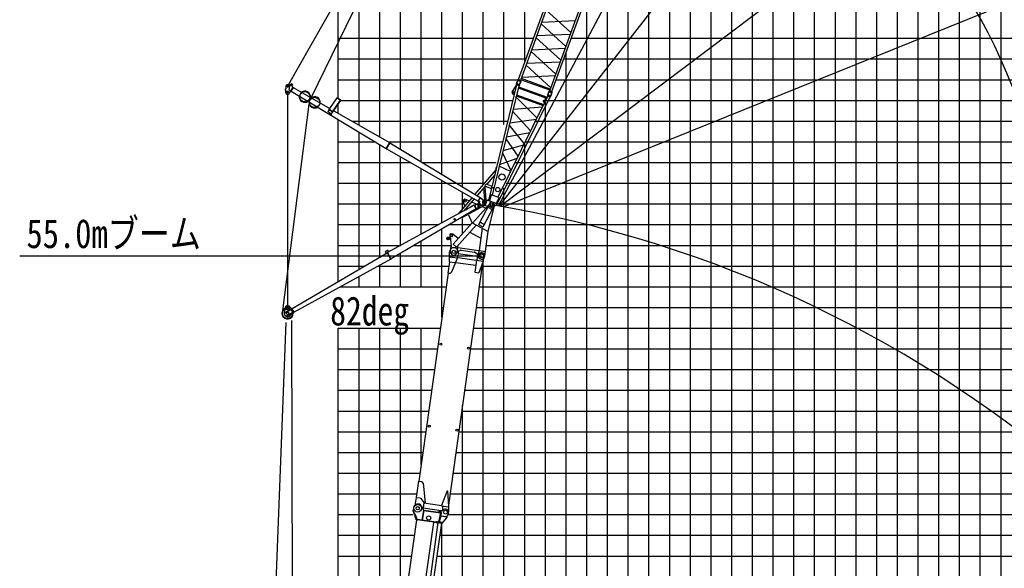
# Model space of a CAD drawing. Extents: x -439399 to 62702, y -349596 to 51651.
# Tile 44 of 63: x -161757 to -114214, y -282821 to -256332. Entities that reach past the tile are written whole.
import ezdxf

# ---------------------------------------------------------------- set-up
doc = ezdxf.new("R2010")
doc.units = 0
doc.layers.get('0').update_dxf_attribs({"linetype": 'CONTINUOUS'})

msp = doc.modelspace()

# ---------------------------------------------------------------- linework, layer by layer
at = {"color": 14, "linetype": 'Continuous'}
for p, q in [((-146372.192684, -260128.21822), (-146372.192684, -176227.499775)), ((-116372.192684, -326227.499775), (-116372.192684, -205112.961726)), ((-126372.192684, -326227.499775), (-126372.192684, -229301.430607)), ((-136372.192684, -326227.499775), (-136372.192684, -260047.530717)), ((-146372.192684, -260850.924615), (-146372.192684, -260411.832024)), ((-146372.192684, -268969.438863), (-146372.192684, -261154.258249)), ((-146372.192684, -266227.499775), (-141519.161995, -266227.499775)), ((-141011.225106, -266227.499775), (-139992.410755, -266227.499775)), ((-139054.404414, -266227.499775), (-31372.192684, -266227.499775)), ((-146372.192684, -306919.03653), (-146372.192684, -271227.499775)), ((-146372.192684, -276227.499775), (-142149.679975, -276227.499775)), ((-140552.134019, -276227.499775), (-31372.192684, -276227.499775))]:
    msp.add_line(p, q, dxfattribs=at)
at = {"color": 252, "linetype": 'Continuous'}
for p, q in [((-145372.192684, -261421.913491), (-145372.192684, -176227.499775)), ((-144372.192684, -261992.902367), (-144372.192684, -176227.499775)), ((-143372.192684, -262582.408566), (-143372.192684, -176227.499775)), ((-142372.192684, -263189.49172), (-142372.192684, -176227.499775)), ((-141372.192684, -263796.574874), (-141372.192684, -176227.499775)), ((-140372.192684, -264403.658028), (-140372.192684, -176227.499775)), ((-139372.192684, -264267.10498), (-139372.192684, -176227.499775)), ((-138372.192684, -261399.98421), (-138372.192684, -176227.499775)), ((-137372.192684, -258401.19837), (-137372.192684, -176227.499775)), ((-114372.192684, -326227.499775), (-114372.192684, -199618.104647)), ((-115372.192684, -326227.499775), (-115372.192684, -202365.589477)), ((-117372.192684, -326227.499775), (-117372.192684, -207860.446556)), ((-118372.192684, -326227.499775), (-118372.192684, -210607.931386)), ((-119372.192684, -326227.499775), (-119372.192684, -213474.085538)), ((-120372.192684, -326227.499775), (-120372.192684, -216430.417998)), ((-121372.192684, -326227.499775), (-121372.192684, -219386.750459)), ((-122372.192684, -326227.499775), (-122372.192684, -222201.193484)), ((-123372.192684, -326227.499775), (-123372.192684, -224948.678314)), ((-124372.192684, -326227.499775), (-124372.192684, -227696.163143)), ((-125372.192684, -326227.499775), (-125372.192684, -230443.647973)), ((-127372.192684, -326227.499775), (-127372.192684, -235938.715785)), ((-128372.192684, -326227.499775), (-128372.192684, -238686.23983)), ((-129372.192684, -326227.499775), (-129372.192684, -241433.72466)), ((-130372.192684, -326227.499775), (-130372.192684, -244181.20949)), ((-131372.192684, -326227.499775), (-131372.192684, -246928.605914)), ((-132372.192684, -326227.499775), (-132372.192684, -249676.090743)), ((-133372.192684, -326227.499775), (-133372.192684, -252423.575573)), ((-134372.192684, -326227.499775), (-134372.192684, -255171.034707)), ((-146372.192684, -257227.499775), (-136945.001807, -257227.499775)), ((-135120.683923, -257227.499775), (-31372.192684, -257227.499775)), ((-135372.192684, -326227.499775), (-135372.192684, -257918.515187)), ((-146372.192684, -258227.499775), (-137308.971636, -258227.499775)), ((-135484.653752, -258227.499775), (-31372.192684, -258227.499775)), ((-146372.192684, -259227.499775), (-137672.941465, -259227.499775)), ((-135848.62358, -259227.499775), (-31372.192684, -259227.499775)), ((-146243.526154, -260227.499775), (-137946.3948, -260227.499775)), ((-136453.549749, -260227.499775), (-31372.192684, -260227.499775)), ((-145712.678679, -261227.499775), (-138189.690282, -261227.499775)), ((-136905.611151, -261227.499775), (-31372.192684, -261227.499775)), ((-145372.192684, -268384.322411), (-145372.192684, -261760.412052)), ((-146372.192684, -262227.499775), (-144601.616437, -262227.499775)), ((-144372.192684, -267799.205959), (-144372.192684, -262366.565856)), ((-143961.331075, -262227.499775), (-138432.985765, -262227.499775)), ((-137372.192684, -326227.499775), (-137372.192684, -262259.619594)), ((-137357.672554, -262227.499775), (-31372.192684, -262227.499775)), ((-146372.192684, -263227.499775), (-142882.099686, -263227.499775)), ((-143372.192684, -267238.836374), (-143372.192684, -262948.103455)), ((-142309.585025, -263227.499775), (-138749.792602, -263227.499775)), ((-137809.733956, -263227.499775), (-31372.192684, -263227.499775)), ((-142372.192684, -266693.062035), (-142372.192684, -263518.191829)), ((-146372.192684, -264227.499775), (-139372.192684, -264227.499775)), ((-141372.192684, -266147.287697), (-141372.192684, -264088.280203)), ((-138261.795359, -264227.499775), (-31372.192684, -264227.499775)), ((-140372.192684, -265522.890904), (-140372.192684, -264658.368577)), ((-138372.192684, -326227.499775), (-138372.192684, -264471.70847)), ((-146372.192684, -265227.499775), (-140297.44611, -265227.499775)), ((-138713.856761, -265227.499775), (-31372.192684, -265227.499775)), ((-140372.192684, -266649.583629), (-140372.192684, -265938.826472)), ((-141372.192684, -270695.389925), (-141372.192684, -266439.50955)), ((-142372.192684, -269227.499775), (-142372.192684, -267026.846994)), ((-146372.192684, -267227.499775), (-143351.421098, -267227.499775)), ((-143372.192684, -269227.499775), (-143372.192684, -267614.184438)), ((-142713.823859, -267227.499775), (-140913.079686, -267227.499775)), ((-139226.665008, -267227.499775), (-31372.192684, -267227.499775)), ((-139372.192684, -326227.499775), (-139372.192684, -267953.490317)), ((-146372.192684, -268227.499775), (-145104.173155, -268227.499775)), ((-144458.565314, -268227.499775), (-141034.438359, -268227.499775)), ((-144372.192684, -269227.499775), (-144372.192684, -268180.174326)), ((-139427.807407, -268227.499775), (-31372.192684, -268227.499775)), ((-145372.192684, -269227.499775), (-145372.192684, -268728.096153)), ((-146283.643182, -269227.499775), (-141165.894189, -269227.499775)), ((-139568.348233, -269227.499775), (-31372.192684, -269227.499775)), ((-141372.192684, -270227.499775), (-141306.435016, -270227.499775)), ((-139708.88906, -270227.499775), (-31372.192684, -270227.499775)), ((-146372.192684, -271227.499775), (-141446.975842, -271227.499775)), ((-145372.192684, -299291.346651), (-145372.192684, -271227.499775)), ((-144372.192684, -292997.259663), (-144372.192684, -271227.499775)), ((-143372.192684, -286090.265264), (-143372.192684, -271227.499775)), ((-142372.192684, -277810.760061), (-142372.192684, -271227.499775)), ((-139849.429886, -271227.499775), (-31372.192684, -271227.499775)), ((-146372.192684, -272227.499775), (-141587.516669, -272227.499775)), ((-139989.970713, -272227.499775), (-31372.192684, -272227.499775)), ((-146372.192684, -273227.499775), (-141728.057495, -273227.499775)), ((-140130.511539, -273227.499775), (-31372.192684, -273227.499775)), ((-146372.192684, -274227.499775), (-141868.598322, -274227.499775)), ((-140271.052366, -274227.499775), (-31372.192684, -274227.499775)), ((-146372.192684, -275227.499775), (-142009.139148, -275227.499775)), ((-140411.593192, -275227.499775), (-31372.192684, -275227.499775)), ((-140372.192684, -326227.499775), (-140372.192684, -274947.150574)), ((-146372.192684, -277227.499775), (-142290.220801, -277227.499775)), ((-140692.674845, -277227.499775), (-31372.192684, -277227.499775)), ((-146372.192684, -278227.499775), (-142430.761628, -278227.499775)), ((-140833.215672, -278227.499775), (-31372.192684, -278227.499775)), ((-146372.192684, -279227.499775), (-142600.473667, -279227.499775)), ((-140973.756498, -279227.499775), (-31372.192684, -279227.499775)), ((-146372.192684, -280227.499775), (-142760.298519, -280227.499775)), ((-141063.788597, -280227.499775), (-31372.192684, -280227.499775)), ((-141372.192684, -324040.651661), (-141372.192684, -280640.835224)), ((-146372.192684, -281227.499775), (-142688.775563, -281227.499775)), ((-141463.854213, -281227.499775), (-31372.192684, -281227.499775)), ((-146372.192684, -282227.499775), (-142829.316398, -282227.499775)), ((-141604.395047, -282227.499775), (-112372.192684, -282227.499775))]:
    msp.add_line(p, q, dxfattribs=at)
at = {"color": 151, "linetype": 'Continuous'}
for p, q in [((-147683.424205, -260102.226003), (-108884.643812, -180854.542159)), ((-96445.440928, -185952.766973), (-138650.617731, -265329.159961)), ((-83316.847546, -194540.917632), (-138625.957308, -265333.349856)), ((-66905.06193, -211353.387904), (-138554.976649, -265345.47133)), ((-148818.966953, -259561.653608), (-125175.232372, -217892.45761)), ((-55403.881849, -231840.669825), (-138398.23051, -265372.56328)), ((-148908.70186, -259554.758047), (-148928.574203, -259813.221725)), ((-148715.531761, -259515.850367), (-148775.574948, -259482.806738)), ((-148728.177766, -259537.340259), (-148757.610062, -259705.666572)), ((-148728.177784, -259537.340948), (-148683.357396, -259461.172308)), ((-148594.331437, -259546.496769), (-148579.934392, -259522.03015)), ((-148933.794698, -259672.407173), (-148939.160908, -259742.201168)), ((-148939.160908, -259742.201168), (-148923.207994, -259743.42773)), ((-148933.794698, -259672.407173), (-148917.841785, -259673.633734)), ((-148818.895889, -259821.656073), (-148822.856139, -270251.999434)), ((-148757.609986, -259705.667063), (-148657.634415, -259764.496312)), ((-148724.482068, -259878.098519), (-148556.204383, -259592.124137)), ((-148664.734388, -259776.562144), (-148650.944654, -259784.676523)), ((-148650.944654, -259784.676523), (-148542.414649, -259600.238516)), ((-148645.872678, -259776.058473), (-144061.814851, -262554.70256)), ((-148561.275561, -259600.742195), (-148583.683879, -259587.556329)), ((-148556.204383, -259592.124137), (-148542.414649, -259600.238516)), ((-148547.485163, -259608.856808), (-146780.543993, -260617.760561)), ((-149057.122743, -270372.621864), (-147777.600081, -260404.173202)), ((-146819.812431, -260674.016128), (-146426.35163, -260110.330186)), ((-146701.415811, -260883.488787), (-146247.673917, -260233.442007)), ((-146650.553297, -260779.357367), (-146262.408147, -260223.286819)), ((-146431.292566, -260106.926002), (-146422.134803, -260093.806266)), ((-146431.211257, -260106.98388), (-146242.651339, -260236.903009)), ((-146422.133448, -260093.808677), (-146233.573531, -260223.727806)), ((-146242.73298, -260236.846191), (-146233.575217, -260223.726455)), ((-146867.274977, -260769.532265), (-146818.146111, -260672.142801)), ((-146865.304144, -260775.616662), (-146816.620614, -260679.110002)), ((-146716.038427, -260886.086036), (-146863.906775, -260782.871826)), ((-146661.276949, -260779.187426), (-146807.825616, -260676.894373)), ((-146658.019745, -260774.14568), (-146805.193019, -260671.416643)), ((-146708.038194, -260883.313862), (-146659.356313, -260786.810471)), ((-146704.581255, -260886.452315), (-146654.655731, -260787.483616)), ((-146659.871553, -260786.264512), (-146657.010407, -260782.165532)), ((-146591.343112, -260725.792159), (-143892.427747, -262266.842809)), ((-144066.809002, -262563.372944), (-143887.273692, -262258.267138)), ((-144053.019268, -262571.487323), (-143873.483959, -262266.381517)), ((-143887.273692, -262258.267138), (-143873.483959, -262266.381517)), ((-143878.47488, -262275.053175), (-139522.810917, -264919.30339)), ((-144066.809002, -262563.372944), (-144053.019268, -262571.487323)), ((-144047.861692, -262562.912409), (-139621.196736, -265086.502635)), ((-139642.40312, -265232.772322), (-139587.216573, -265138.987228)), ((-139625.337485, -265093.349665), (-139518.836277, -264912.359433)), ((-139625.337485, -265093.349665), (-139594.310821, -265111.606878)), ((-139611.547725, -265101.464059), (-139505.046517, -264920.473827)), ((-139520.29061, -265143.560398), (-139606.476316, -265092.845607)), ((-139299.090906, -265209.890505), (-139534.028363, -265342.954445)), ((-139518.836277, -264912.359433), (-139505.046517, -264920.473827)), ((-139515.189325, -264937.710963), (-139508.903177, -264927.489421)), ((-139515.189325, -264937.710963), (-139296.608731, -265072.135885)), ((-139508.903177, -264927.489421), (-139423.722379, -264979.874776)), ((-139378.218476, -265273.094855), (-139465.232029, -265322.377615)), ((-139430.008527, -264990.096317), (-139423.722379, -264979.874776)), ((-139386.103706, -265259.172921), (-139378.218516, -265273.094961)), ((-139473.117201, -265308.455783), (-139465.232064, -265322.37773)), ((-150745.393921, -319544.130096), (-148888.217799, -270951.724179)), ((-148634.267032, -270852.928844), (-148495.094515, -321594.842794))]:
    msp.add_line(p, q, dxfattribs=at)
at = {"color": 132, "linetype": 'Continuous'}
for p, q in [((-137667.765401, -259213.27864), (-135712.120199, -253840.181621)), ((-137560.358035, -259252.371682), (-135604.712833, -253879.274662)), ((-136164.258428, -259760.509816), (-134208.613226, -254387.412797)), ((-136056.85175, -259799.602607), (-134101.206548, -254426.505587)), ((-135143.60114, -256956.274183), (-136327.83603, -255866.041769)), ((-136570.656345, -256533.185782), (-135384.65353, -257618.560611)), ((-136539.700665, -256448.135578), (-134931.736273, -256374.179457)), ((-135629.269319, -258290.637646), (-136813.504153, -257200.405283)), ((-135174.556792, -257041.323499), (-136780.753009, -257110.422089)), ((-137056.338276, -257867.587648), (-135872.103566, -258957.819897)), ((-137025.368769, -257782.499137), (-135417.404529, -257708.543024)), ((-137299.172165, -258534.769079), (-136114.927967, -259624.975164)), ((-135660.238634, -258375.725295), (-137268.202782, -258449.681404)), ((-135903.072575, -259042.906469), (-137511.027173, -259116.836435)), ((-137690.292047, -259243.341793), (-137735.983615, -259322.987601)), ((-137694.501038, -259241.852136), (-137683.558291, -259211.78715)), ((-137694.501038, -259241.852136), (-137558.244468, -259291.445417)), ((-137683.558291, -259211.78715), (-137547.30172, -259261.38043)), ((-137667.765401, -259213.27864), (-137560.358035, -259252.371682)), ((-137660.533758, -259220.167385), (-137659.163508, -259216.40265)), ((-137562.391851, -259289.888356), (-137578.585271, -259380.270119)), ((-137570.322812, -259253.001448), (-137568.952562, -259249.236713)), ((-137558.244468, -259291.445417), (-137547.30172, -259261.38043)), ((-136155.381711, -259736.121212), (-137551.481319, -259227.983077)), ((-136134.687681, -259679.264764), (-137530.787288, -259171.12663)), ((-136186.785775, -259790.571725), (-136232.477109, -259870.217122)), ((-136190.993377, -259789.083562), (-136180.05063, -259759.018576)), ((-136190.993377, -259789.083562), (-136054.737954, -259838.676426)), ((-136180.05063, -259759.018576), (-136043.795206, -259808.611439)), ((-136164.258428, -259760.509816), (-136056.85175, -259799.602607)), ((-136157.026785, -259767.39856), (-136155.656535, -259763.633826)), ((-136058.905843, -259837.116066), (-136075.099264, -259927.49783)), ((-136066.816069, -259800.23254), (-136065.445819, -259796.467805)), ((-136054.737954, -259838.676426), (-136043.795206, -259808.611439))]:
    msp.add_line(p, q, dxfattribs=at)
at = {"color": 198, "linetype": 'Continuous'}
for p, q in [((-137764.120464, -259478.310624), (-139124.371029, -265069.251119)), ((-137656.054387, -259517.640115), (-138942.572235, -264805.522304)), ((-137794.191365, -259517.299916), (-137974.858984, -259805.566002)), ((-137794.190895, -259517.299266), (-137774.756594, -259522.027544)), ((-137766.319831, -259439.198358), (-137777.26448, -259469.268515)), ((-137641.007936, -259518.861867), (-137777.26448, -259469.268515)), ((-137630.063288, -259488.791711), (-137766.319831, -259439.198358)), ((-137656.055011, -259517.641888), (-137764.121929, -259478.308724)), ((-137762.140916, -259440.717526), (-137745.94688, -259350.332587)), ((-137668.635602, -259569.356258), (-136285.049828, -260072.940568)), ((-137630.063288, -259488.791711), (-137641.007936, -259518.861867)), ((-137634.244302, -259487.271353), (-137588.55131, -259407.623162)), ((-137922.927227, -259933.297696), (-137877.505403, -259944.34862)), ((-137794.727689, -260087.600613), (-137761.103387, -260019.234398)), ((-137776.710969, -260013.55158), (-136487.788419, -260482.681275)), ((-137762.316243, -259954.408087), (-136460.79296, -260428.124076)), ((-137683.023256, -259628.498168), (-136312.04395, -260127.494096)), ((-136261.448512, -260025.23563), (-136369.483463, -260243.579301)), ((-136262.812011, -259986.430746), (-136273.756658, -260016.500902)), ((-136137.500115, -260066.094255), (-136273.756658, -260016.500902)), ((-136126.555467, -260036.024099), (-136262.812011, -259986.430746)), ((-136153.378827, -260064.571584), (-136261.445746, -260025.23842)), ((-136258.631591, -259987.948513), (-136242.438244, -259897.567419)), ((-136126.555467, -260036.024099), (-136137.500115, -260066.094255)), ((-136130.73425, -260034.502348), (-136085.043202, -259954.857546)), ((-136153.382854, -260064.567576), (-138705.159717, -265221.827557)), ((-136409.240408, -260323.92994), (-138674.906638, -264902.946995)), ((-136779.65062, -261072.546724), (-137790.96087, -260072.137015)), ((-136473.757305, -260269.000241), (-136470.939557, -260275.87962)), ((-136473.32342, -260253.196798), (-136473.755186, -260268.999492)), ((-136463.49693, -260240.814108), (-136473.321531, -260253.194144)), ((-136470.942146, -260275.877897), (-136464.110373, -260286.345792)), ((-136464.10878, -260286.349598), (-136456.421063, -260294.469207)), ((-136463.496659, -260240.805834), (-136456.923506, -260237.351002)), ((-136456.914646, -260237.350014), (-136444.95257, -260233.722523)), ((-136456.422415, -260294.465779), (-136448.3918, -260301.646333)), ((-136448.3956, -260301.645552), (-136439.852838, -260307.415586)), ((-136433.846301, -260232.444521), (-136444.953405, -260233.72279)), ((-136439.850453, -260307.415918), (-136408.913082, -260323.275528)), ((-136423.080409, -260232.104626), (-136433.845592, -260232.443199)), ((-136423.081326, -260232.110302), (-136412.829498, -260233.181258)), ((-136373.223891, -260242.217678), (-136412.823971, -260233.177334)), ((-136373.221304, -260242.219435), (-136369.481805, -260243.580501)), ((-137954.338892, -260743.646815), (-137085.400082, -261690.488531)), ((-137932.289647, -260653.02396), (-136514.526632, -260536.723571)), ((-137391.039096, -262308.194557), (-138117.826276, -261415.616188)), ((-136821.012525, -261156.14327), (-138095.273766, -261322.922295)), ((-138258.196199, -261992.567368), (-137127.707269, -261775.98297)), ((-137434.74744, -262396.532439), (-138421.016413, -262661.801685)), ((-138281.495998, -262088.340211), (-137696.482435, -262925.509518)), ((-138445.501139, -262762.448805), (-138038.354112, -263616.453668)), ((-138583.660318, -263330.29505), (-137742.419525, -263018.343513)), ((-138762.497893, -263581.860402), (-139772.012861, -264762.564615)), ((-138822.308802, -263827.699498), (-139205.939996, -264276.385236)), ((-138061.180594, -263662.580961), (-138601.152818, -263402.19615)), ((-139205.937769, -264276.383803), (-138953.796919, -264368.155616)), ((-138218.893074, -264310.638608), (-138277.56496, -264372.138134)), ((-138240.628127, -264282.985724), (-138219.055157, -264303.566807)), ((-138219.058792, -264303.562507), (-138218.892388, -264310.634523)), ((-139285.256301, -264369.151661), (-139670.462766, -264819.679795)), ((-139356.73715, -264452.755818), (-139305.406816, -265057.508582)), ((-139301.502866, -264388.154498), (-139245.083323, -265052.866218)), ((-139285.253417, -264369.151329), (-138980.98327, -264479.896665)), ((-138998.979809, -264795.630347), (-139067.970512, -265079.197893)), ((-138995.560805, -264786.238257), (-138998.980173, -264795.632887)), ((-138621.914932, -264922.234306), (-138995.560805, -264786.238257)), ((-138282.440408, -264367.486851), (-138277.56496, -264372.138134)), ((-139907.191979, -264920.66683), (-140550.123274, -265672.623675)), ((-140383.61451, -265880.975519), (-139289.365279, -265289.198331)), ((-139807.601112, -264980.073476), (-140306.007366, -265562.99734)), ((-139274.922044, -265301.778654), (-139391.067576, -265200.610843)), ((-139182.578132, -265048.065639), (-139344.656218, -265060.525203)), ((-139274.922096, -265301.780742), (-139182.576212, -265048.06265)), ((-138693.935024, -265225.913594), (-139182.576212, -265048.06265)), ((-139112.425354, -265020.136325), (-139144.222949, -265062.021864)), ((-139037.448354, -265100.887987), (-139067.973645, -265079.200681)), ((-138693.939322, -265225.91675), (-138846.75373, -265350.369884)), ((-138792.076986, -265190.189464), (-138754.752927, -265193.197318)), ((-138625.33203, -264931.63014), (-138754.755909, -265193.201831)), ((-138621.914932, -264922.234306), (-138625.334298, -264931.628936)), ((-140557.721984, -265666.126695), (-140564.218964, -265673.725404)), ((-140564.218964, -265673.725404), (-140539.881196, -265694.534461)), ((-140557.721984, -265666.126695), (-140530.469614, -265689.427768)), ((-139274.922096, -265301.780742), (-139172.178714, -265339.176295)), ((-140387.652087, -265894.531921), (-140401.755747, -265868.452986)), ((-140378.855788, -265889.774824), (-140392.747417, -265864.087952)), ((-140387.652087, -265894.531921), (-140378.855788, -265889.774824))]:
    msp.add_line(p, q, dxfattribs=at)
at = {"color": 196, "linetype": 'Continuous'}
for p, q in [((-140247.739997, -265344.581245), (-140337.439296, -265133.296853)), ((-140035.028191, -265086.513762), (-140211.920578, -265009.13548)), ((-139660.951452, -265250.146668), (-139919.684519, -265136.968704)), ((-139113.090742, -265283.12838), (-139893.940888, -266150.953343)), ((-139065.071495, -265222.638225), (-139604.96369, -266238.027709)), ((-139077.432546, -265216.065738), (-139113.090493, -265283.12858)), ((-140166.983895, -265534.800166), (-140190.679102, -265478.986714)), ((-138860.22766, -265331.555631), (-139400.119856, -266346.945114)), ((-139259.220424, -265425.876427), (-139396.825088, -265365.683829)), ((-139259.132365, -265425.915235), (-139263.227981, -265435.03806)), ((-139262.848423, -265416.6757), (-139240.801602, -265419.774178)), ((-139253.57518, -265439.260668), (-139245.644226, -265433.169694)), ((-139248.517965, -265418.689627), (-139241.084204, -265425.378365)), ((-139240.80134, -265419.774253), (-139238.609422, -265422.628312)), ((-139132.282694, -266555.934152), (-138836.157243, -265307.090738)), ((-139124.190574, -265399.436013), (-138971.699968, -265480.516711)), ((-139103.961053, -265329.860231), (-138927.37154, -265423.754546)), ((-139913.958635, -266140.309284), (-140833.641884, -267162.431244)), ((-139911.214163, -266137.259188), (-140063.796146, -265777.856253)), ((-139918.653193, -266149.138933), (-139913.958477, -266140.309458)), ((-139913.958477, -266140.309458), (-139132.282585, -266555.933926)), ((-139598.05251, -266225.029668), (-139393.208675, -266333.947074)), ((-139509.35687, -266115.76895), (-139353.016733, -266198.89648)), ((-140981.720013, -266710.043425), (-140992.853827, -266789.264628)), ((-140925.247956, -266667.488677), (-140846.026512, -266678.622525)), ((-140846.026512, -266678.622525), (-140861.335518, -266787.551769)), ((-140579.143926, -266896.805658), (-140847.851944, -266691.610123)), ((-139711.960954, -266247.713731), (-140668.612213, -267310.921375)), ((-140019.218076, -266589.194984), (-139484.87248, -266873.311592)), ((-139418.853544, -266403.56168), (-139569.608105, -267476.236183)), ((-139300.682054, -267754.158453), (-139132.282614, -266555.93411)), ((-139136.9773, -266564.763401), (-139132.282585, -266555.933926)), ((-140982.300292, -266839.217077), (-141081.53644, -266851.553498)), ((-140971.320877, -266927.537249), (-141070.557026, -266939.87367)), ((-140992.853827, -266789.264628), (-140883.924341, -266804.573668)), ((-140973.430721, -266837.610619), (-140982.361974, -266838.720896)), ((-140979.002741, -266792.788393), (-140973.048572, -266792.048208)), ((-140979.002741, -266792.788393), (-140919.666182, -267270.101185)), ((-140962.327942, -266926.923152), (-140971.259195, -266928.03343)), ((-140668.612213, -267310.921375), (-140833.641884, -267162.431244)), ((-140954.420271, -267521.740717), (-140916.932185, -267254.999107)), ((-140919.920406, -267276.260852), (-140929.844265, -267287.290077)), ((-140929.844265, -267287.290077), (-140922.410504, -267293.978815)), ((-140637.534495, -267566.276106), (-140589.250912, -267222.720544)), ((-140630.57584, -267516.762703), (-140615.721819, -267518.8503)), ((-140615.72219, -267518.850068), (-140496.192721, -267468.970692)), ((-140604.132953, -267328.611773), (-139584.157011, -267471.960035)), ((-140443.763944, -267462.231197), (-139812.773893, -267550.911061)), ((-139663.084263, -267652.7345), (-139764.234475, -267571.840786)), ((-139663.083863, -267652.734825), (-139648.229842, -267654.822422)), ((-139649.621573, -267664.725102), (-139611.991629, -267670.013646)), ((-139610.599898, -267660.110965), (-139648.229842, -267654.822422)), ((-139584.473822, -267474.146943), (-139617.56783, -267709.623064)), ((-139569.608105, -267476.236183), (-139267.588045, -267518.682332))]:
    msp.add_line(p, q, dxfattribs=at)
at = {"color": 190, "linetype": 'Continuous'}
for p, q in [((-139814.628156, -265285.817584), (-139800.706033, -265277.932502)), ((-139708.178542, -265473.767981), (-139814.628156, -265285.817584)), ((-139694.25642, -265465.882898), (-139800.706033, -265277.932502)), ((-139795.023211, -265287.360754), (-139706.811226, -265240.258252)), ((-139795.023211, -265287.360754), (-139789.371026, -265297.945977)), ((-139789.370807, -265297.946369), (-139611.136566, -265202.774598)), ((-139706.811226, -265240.258252), (-139701.159041, -265250.843476)), ((-139809.695937, -265294.517068), (-143994.465894, -267578.457124)), ((-139713.102977, -265465.064042), (-143823.951854, -267879.519515)), ((-139820.554562, -265291.3295), (-139996.109857, -265387.143076)), ((-139996.109857, -265387.143076), (-139992.277309, -265394.165296)), ((-139888.407685, -265577.305262), (-139892.459415, -265570.406794)), ((-139715.953217, -265476.016295), (-139888.407685, -265577.305262)), ((-139820.554562, -265291.3295), (-139816.722014, -265298.351721)), ((-139715.953217, -265476.016295), (-139720.004946, -265469.117826)), ((-139708.178542, -265473.767981), (-139694.25642, -265465.882898)), ((-139705.591512, -265445.869265), (-139532.310075, -265341.952697)), ((-139699.41994, -265456.160393), (-139705.591512, -265445.869265)), ((-139699.41994, -265456.160393), (-139613.659232, -265404.72985)), ((-139613.659232, -265404.72985), (-139619.830803, -265394.438722)), ((-148606.548064, -270276.796954), (-144008.594959, -267586.458948)), ((-144100.509339, -267552.307603), (-144064.834788, -267619.355532)), ((-143995.50974, -267474.917808), (-144092.660624, -267526.609399)), ((-144092.564245, -267548.079662), (-144057.059991, -267614.807528)), ((-143991.282344, -267482.862916), (-144088.433228, -267534.554507)), ((-143833.05623, -267896.170364), (-144013.427218, -267577.702333)), ((-144013.426978, -267577.702758), (-143999.504855, -267569.817675)), ((-143819.134108, -267888.285282), (-143999.505095, -267569.81725)), ((-143977.760537, -267486.995437), (-143943.807197, -267550.808467)), ((-143969.811536, -267482.766522), (-143935.903149, -267546.495065)), ((-143838.080372, -267887.522532), (-148509.954397, -270447.344283)), ((-143833.05623, -267896.170364), (-143819.134108, -267888.285282)), ((-148930.78941, -270230.787525), (-148979.963384, -270481.148566)), ((-148930.2576, -270480.823885), (-148938.142803, -270466.90155)), ((-148938.142563, -270466.901976), (-148619.480286, -270286.420973)), ((-148930.257359, -270480.82431), (-148611.595082, -270300.343308)), ((-148851.406725, -270620.045183), (-148532.744448, -270439.56418)), ((-148843.521537, -270633.96749), (-148524.85926, -270453.486488)), ((-148625.393621, -270275.977686), (-148751.417086, -270168.351572)), ((-148518.946161, -270463.927865), (-148719.474612, -270634.017938)), ((-148625.394098, -270275.979382), (-148611.468578, -270268.092373)), ((-148518.945763, -270463.927521), (-148625.394098, -270275.979382)), ((-148505.02704, -270456.044363), (-148611.475496, -270268.096011)), ((-148518.945537, -270463.927919), (-148505.026815, -270456.044762)), ((-148851.40695, -270620.044785), (-148843.521987, -270633.966694))]:
    msp.add_line(p, q, dxfattribs=at)
at = {"color": 41, "linetype": 'Continuous'}
for p, q in [((-141005.189859, -268019.603265), (-140995.942534, -267540.200247)), ((-140585.085646, -267624.121395), (-140611.262147, -267810.37689)), ((-140591.377963, -267530.187103), (-140584.998944, -267624.209235)), ((-140585.085646, -267624.121395), (-139664.147479, -267753.550806)), ((-139650.23017, -267654.524001), (-139690.32398, -267939.806301)), ((-139650.243761, -267654.620707), (-139600.730117, -267661.579395)), ((-139577.457811, -267639.703032), (-139578.137367, -267644.538325)), ((-141005.205864, -268019.499751), (-141082.458345, -268569.179753)), ((-139403.259255, -268052.830586), (-141049.601892, -279767.16782)), ((-141005.205864, -268019.499751), (-140728.445043, -268058.395946)), ((-140976.36412, -267776.12572), (-140641.005589, -267823.257285)), ((-140717.501059, -268061.341611), (-140914.657284, -268518.546327)), ((-140611.31208, -267810.45127), (-140712.608545, -268049.559118)), ((-140712.389808, -268049.015677), (-139739.036821, -268185.81151)), ((-140604.087781, -267811.385181), (-139378.386159, -267983.6463)), ((-139704.189183, -267937.857674), (-139787.204301, -268528.540962)), ((-139378.440086, -267983.655048), (-139584.541374, -268557.118357)), ((-139375.73589, -267964.788657), (-139378.386159, -267983.6463)), ((-139375.811965, -267964.88201), (-139316.256712, -267777.431735)), ((-141073.549318, -268570.431835), (-142484.031078, -278606.53163)), ((-141082.458345, -268569.179753), (-141020.342718, -268577.909534)), ((-139787.204301, -268528.540962), (-139584.466017, -268557.033968)), ((-142493.633253, -278610.211547), (-142605.651281, -279407.261281)), ((-142493.633253, -278610.211547), (-142363.89605, -278628.444921)), ((-142278.415016, -278716.631193), (-142177.68752, -279658.530091)), ((-141123.801886, -279074.209667), (-141381.697659, -279795.407338)), ((-141123.906135, -279074.401131), (-141094.199302, -279078.576154)), ((-141094.212243, -279078.33354), (-141046.124403, -279842.349013)), ((-142605.593748, -279406.780703), (-142684.784772, -279781.341123)), ((-142604.264987, -279397.397283), (-142400.970644, -279425.968438)), ((-142401.023517, -279426.412798), (-142232.666542, -279662.141429)), ((-142281.133753, -279907.791248), (-142298.748602, -279926.450314)), ((-142281.062424, -279907.305611), (-141399.749485, -280031.16606)), ((-142236.368888, -279661.129989), (-142271.162161, -279908.697002)), ((-142236.368888, -279661.129989), (-141376.947739, -279781.913748)), ((-141379.806606, -279781.51196), (-141382.456875, -279800.369604)), ((-141382.456875, -279800.369604), (-141045.768397, -279847.688081)), ((-141340.321986, -280039.419434), (-141308.192574, -279810.80677)), ((-141045.760741, -279847.633713), (-141048.726161, -280108.701442))]:
    msp.add_line(p, q, dxfattribs=at)
at = {"color": 7, "linetype": 'Continuous'}
msp.add_line((-161756.984425, -267731.890758), (-139459.124942, -267731.890758), dxfattribs=at)
at = {"color": 102, "linetype": 'Continuous'}
for p, q in [((-142738.588927, -279893.395591), (-142756.68143, -280022.13044)), ((-142756.68143, -280022.13044), (-142750.514608, -280036.263437)), ((-142250.413548, -280012.495545), (-142356.518857, -279822.123411)), ((-142317.494916, -280489.804278), (-142250.413548, -280012.495545)), ((-142240.510867, -280013.887276), (-142269.737218, -280221.84357)), ((-142240.510867, -280013.887276), (-142250.413548, -280012.495545)), ((-142235.961227, -280024.624961), (-142242.737603, -280029.731327)), ((-141432.854061, -280137.494313), (-142235.961227, -280024.624961)), ((-143914.307713, -289947.614125), (-142584.795165, -280487.640799)), ((-142764.950985, -280042.562665), (-142750.287307, -280036.163498)), ((-142709.710189, -280169.148644), (-142764.950985, -280042.562665)), ((-142750.36612, -280036.198026), (-142752.836068, -280030.695748)), ((-142695.046338, -280162.748249), (-142750.287307, -280036.163498)), ((-142710.923279, -280124.065973), (-142746.966857, -280043.771173)), ((-142703.176157, -280184.124651), (-142709.710189, -280169.148644)), ((-142706.202688, -280137.18337), (-142706.067965, -280136.224771)), ((-142705.689871, -280138.358698), (-142705.179764, -280138.430389)), ((-142704.314482, -280140.571167), (-142704.750873, -280140.509836)), ((-142699.01593, -280193.826379), (-142663.91609, -280274.599956)), ((-142688.511119, -280177.724423), (-142695.046338, -280162.748249)), ((-142576.65528, -280434.046759), (-142688.511119, -280177.724423)), ((-142684.21963, -280185.545012), (-142599.867576, -280380.853983)), ((-142663.897645, -280274.59144), (-142684.061146, -280283.390636)), ((-142611.531406, -280449.593257), (-142684.061146, -280283.390636)), ((-142650.930092, -280303.846422), (-142651.098251, -280303.920156)), ((-142644.529884, -280318.511458), (-142644.699254, -280318.585042)), ((-142644.529884, -280318.511458), (-142644.697876, -280318.584004)), ((-142584.879092, -280488.23797), (-142606.664494, -280485.176232)), ((-142568.986113, -280490.116568), (-142584.830164, -280487.889832)), ((-142574.015768, -280440.71066), (-142564.304114, -280463.196613)), ((-142574.015768, -280440.71066), (-142564.305153, -280463.195235)), ((-142568.798525, -280462.564965), (-142565.185354, -280463.072763)), ((-141643.646512, -280602.684877), (-142566.577085, -280472.975443)), ((-141642.254781, -280592.782196), (-142565.185354, -280463.072763)), ((-142316.966219, -280486.042408), (-142333.237538, -280495.670902)), ((-142333.23616, -280495.669864), (-142330.18291, -280493.864081)), ((-142317.494916, -280489.804278), (-142310.685728, -280498.840353)), ((-142308.705687, -280499.118629), (-142269.737218, -280221.84357)), ((-142308.140805, -280495.09929), (-142302.698058, -280499.482188)), ((-142299.017264, -280495.175947), (-142307.974655, -280493.917068)), ((-142306.700146, -280484.84847), (-142303.517206, -280488.838581)), ((-142306.46638, -280483.185137), (-142301.693504, -280492.334413)), ((-142294.054959, -280500.696896), (-142302.698058, -280499.482188)), ((-142301.693504, -280492.334413), (-142264.25285, -280225.930319)), ((-142301.693504, -280492.334413), (-142293.785408, -280500.734779)), ((-142295.364313, -280499.058302), (-142293.821426, -280500.99106)), ((-142269.737218, -280221.84357), (-142279.639899, -280220.451839)), ((-142267.464398, -280201.356265), (-142260.333556, -280202.358439)), ((-142264.25285, -280225.930319), (-142260.928292, -280202.274854)), ((-142260.928292, -280202.274854), (-142237.909684, -280038.488952)), ((-141428.024934, -280146.252108), (-142243.01605, -280031.712576)), ((-142243.01605, -280031.712576), (-142237.909684, -280038.488952)), ((-141434.802518, -280151.358304), (-142237.909684, -280038.488952)), ((-141601.787963, -280103.653926), (-141401.111451, -280040.972689)), ((-141601.787963, -280103.653926), (-141593.277013, -280114.948337)), ((-141464.534025, -280338.32347), (-141541.951655, -280575.620093)), ((-141500.312055, -280465.207618), (-141535.451062, -280572.914469)), ((-141462.753761, -280349.750542), (-141530.962469, -280559.4309)), ((-141441.833376, -280356.55524), (-141514.373087, -280579.553931)), ((-141438.968659, -280356.792662), (-141508.909462, -280564.54447)), ((-141464.534025, -280338.32347), (-141458.384511, -280336.318)), ((-141464.534025, -280338.32347), (-141464.292811, -280337.580752)), ((-141464.294019, -280337.580582), (-141458.173483, -280335.667195)), ((-141462.753761, -280349.750542), (-141458.864366, -280337.7939)), ((-141458.864366, -280337.7939), (-141454.349573, -280323.913373)), ((-141458.476307, -280315.052126), (-141458.329443, -280314.419428)), ((-141458.476307, -280315.052126), (-141452.672471, -280316.523584)), ((-141458.329443, -280314.419428), (-141456.993764, -280309.257221)), ((-141458.329443, -280314.419428), (-141452.51319, -280315.890188)), ((-141456.993764, -280309.257221), (-141434.802518, -280151.358304)), ((-141451.111894, -280310.427791), (-141456.993764, -280309.257221)), ((-141451.698753, -280313.735243), (-141453.315195, -280319.026856)), ((-141437.140314, -280343.783312), (-141453.084794, -280391.143819)), ((-141452.179591, -280315.007606), (-141452.826131, -280317.125739)), ((-141452.672471, -280316.523584), (-141452.51319, -280315.890188)), ((-141452.51319, -280315.890188), (-141451.132998, -280310.560424)), ((-141452.047809, -280314.876976), (-141452.403828, -280316.304944)), ((-141451.547079, -280312.945446), (-141452.179591, -280315.007606)), ((-141451.947407, -280313.706457), (-141451.297319, -280311.554308)), ((-141425.519751, -280128.426807), (-141450.899984, -280309.016549)), ((-141441.833376, -280356.55524), (-141437.944149, -280344.599786)), ((-141437.140314, -280343.783312), (-141438.968659, -280356.792662)), ((-141436.838973, -280343.603763), (-141435.973421, -280340.927177)), ((-141436.814163, -280136.937757), (-141425.519751, -280128.426807)), ((-141434.926725, -280340.478886), (-141435.973421, -280340.927177)), ((-141428.024934, -280146.252108), (-141434.802518, -280151.358304)), ((-141427.746488, -280144.270859), (-141432.854061, -280137.494313)), ((-141403.734349, -280131.488546), (-141429.10371, -280312.000927)), ((-141131.705087, -280351.488729), (-141428.785507, -280309.736798)), ((-141426.002045, -280289.931437), (-141417.491095, -280301.225849)), ((-141425.519751, -280128.426807), (-141403.734349, -280131.488546)), ((-141401.646752, -280116.634525), (-141418.58837, -280129.400949)), ((-141417.491095, -280301.225849), (-141411.84389, -280296.970374)), ((-141408.980146, -280312.52026), (-141417.491095, -280301.225849)), ((-141411.84389, -280296.970374), (-141388.880328, -280133.576142)), ((-141129.61749, -280336.634708), (-141411.84389, -280296.970374)), ((-141403.734349, -280131.488546), (-141389.817039, -280032.461739)), ((-141403.734349, -280131.488546), (-141388.880328, -280133.576142)), ((-141401.111451, -280040.972689), (-141392.600501, -280052.2671)), ((-141391.20877, -280042.36442), (-141401.111451, -280040.972689)), ((-141389.817039, -280032.461739), (-141340.303635, -280039.420394)), ((-141141.187889, -280386.825129), (-141318.699642, -280598.844264)), ((-141146.559108, -280349.401132), (-141129.61749, -280336.634708)), ((-141144.000824, -280367.124479), (-141143.834503, -280365.941049)), ((-141144.000824, -280367.124479), (-141143.89769, -280382.055884)), ((-141141.187889, -280386.825129), (-141143.89769, -280382.055884)), ((-141143.834503, -280365.941049), (-141139.359372, -280373.814551)), ((-141143.833295, -280365.941219), (-141141.12311, -280366.322111)), ((-141142.356019, -280368.542734), (-141139.148841, -280372.562143)), ((-141141.187889, -280386.825129), (-141139.359372, -280373.814551)), ((-141141.12311, -280366.322111), (-141140.739716, -280370.567161)), ((-141139.789664, -280377.121833), (-141139.831814, -280377.18492)), ((-141139.725444, -280376.664883), (-141139.789664, -280377.121833)), ((-141139.725274, -280376.663675), (-141139.769467, -280376.7413)), ((-141139.750779, -280376.608327), (-141139.725274, -280376.663675)), ((-141139.148841, -280372.562143), (-141139.725274, -280376.663675)), ((-141137.105278, -280342.277161), (-141126.272453, -280337.506693)), ((-141133.931823, -280367.33278), (-141131.705087, -280351.488729)), ((-141129.61749, -280336.634708), (-141124.407503, -280332.709781)), ((-141126.123983, -280337.125688), (-141129.61749, -280336.634708)), ((-141126.272453, -280337.506693), (-141126.123983, -280337.125688)), ((-141124.407503, -280332.709781), (-141126.123983, -280337.125688)), ((-141058.906773, -280164.13783), (-141124.407503, -280332.709781)), ((-143045.260647, -289778.112697), (-141755.654835, -280602.090547)), ((-142827.357732, -289736.837057), (-141545.573472, -280616.468143)), ((-142661.618003, -289750.031981), (-141381.225474, -280639.565748)), ((-141632.658337, -280619.376577), (-141755.654835, -280602.090547)), ((-141637.946736, -280562.128864), (-141643.646512, -280602.684877)), ((-141643.646512, -280602.684877), (-141338.64468, -280645.550089)), ((-141638.079588, -280563.074154), (-141333.077756, -280605.939366)), ((-141637.946736, -280562.128864), (-141541.951655, -280575.620093)), ((-141549.040381, -280615.980901), (-141546.445949, -280622.404248)), ((-141546.877382, -280621.334029), (-141546.269338, -280621.419484)), ((-141544.568944, -280616.609321), (-141540.941743, -280627.217366)), ((-141541.951655, -280575.620093), (-141535.451062, -280572.914469)), ((-141530.44386, -280560.117659), (-141536.00535, -280577.419752)), ((-141535.85786, -280577.440481), (-141535.965915, -280577.297087)), ((-141530.962469, -280559.4309), (-141516.275545, -280578.934007)), ((-141516.275545, -280578.934007), (-141514.373087, -280579.553931)), ((-141514.655111, -280580.420333), (-141514.373087, -280579.553931)), ((-141514.29608, -280580.470791), (-141509.05903, -280564.442098)), ((-141509.450503, -280565.455821), (-141509.496544, -280565.783421)), ((-141509.136427, -280564.343688), (-141509.450503, -280565.455821)), ((-141509.418205, -280565.541732), (-141509.450503, -280565.455821)), ((-141508.750793, -280562.582135), (-141509.191137, -280564.276844)), ((-141508.638319, -280562.61519), (-141509.191137, -280564.276844)), ((-141508.382437, -280565.294073), (-141509.191137, -280564.276844)), ((-141508.909462, -280564.54447), (-141508.467072, -280561.396705)), ((-141496.703111, -280581.927577), (-141508.909462, -280564.54447)), ((-141508.750793, -280562.582135), (-141508.548107, -280561.973298)), ((-141496.703111, -280581.927577), (-141484.461471, -280583.745415)), ((-141496.703111, -280581.927577), (-141334.538238, -280604.718363)), ((-141493.143736, -280582.993621), (-141494.761354, -280582.215277)), ((-141492.973126, -280582.48138), (-141493.143736, -280582.993621)), ((-141454.498862, -280588.424804), (-141493.143736, -280582.993621)), ((-141358.844184, -280601.399773), (-141484.461471, -280583.745415)), ((-141453.889965, -280588.960317), (-141455.134206, -280587.867093)), ((-141453.171079, -280588.142993), (-141453.889965, -280588.960317)), ((-141344.746164, -280603.849539), (-141453.537846, -280588.559865)), ((-141360.888782, -280601.580842), (-141361.243336, -280601.980952)), ((-141358.513445, -280601.914674), (-141358.868, -280602.314783)), ((-141334.538238, -280604.718363), (-141358.844184, -280601.399773)), ((-141344.137268, -280604.385053), (-141345.45262, -280603.227587)), ((-141343.369999, -280603.512888), (-141344.137268, -280604.385053)), ((-141342.918426, -280604.106411), (-141343.785149, -280603.984601)), ((-141342.918426, -280604.106411), (-141342.289848, -280603.659765)), ((-141341.466129, -280603.771836), (-141342.243043, -280604.651269)), ((-141333.077756, -280605.939366), (-141338.64468, -280645.550089)), ((-141334.538238, -280604.718363), (-141318.699642, -280598.844264)), ((-141334.004991, -280612.545753), (-141333.224637, -280611.957714)), ((-141329.364653, -280602.938162), (-141319.34079, -280599.60841)), ((-141318.699472, -280598.843055), (-141319.34079, -280599.60841)), ((-141319.34079, -280599.60841), (-141319.262641, -280599.052354))]:
    msp.add_line(p, q, dxfattribs=at)
for points in [[(-142684.21963, -280185.545012), (-142685.837471, -280182.39122), (-142687.431412, -280179.190234), (-142690.554867, -280172.654327), (-142693.60185, -280165.968907), (-142696.584538, -280159.159407), (-142699.514295, -280152.253799), (-142703.357927, -280142.930636), (-142705.891741, -280136.663728), (-142710.923279, -280124.065973)], [(-141455.241553, -280326.655278), (-141453.787266, -280321.570147), (-141452.403828, -280316.304944)]]:
    msp.add_lwpolyline(points, dxfattribs=at)
at = {"color": 151, "linetype": 'Continuous'}
for centre, radius in [((-148818.964929, -259561.656544), 34.999978), ((-148631.639625, -259491.590576), 28.499995), ((-148818.89589, -259821.656073), 44.999977), ((-139573.451733, -265273.345284), 39.999993), ((-139338.517144, -265140.280572), 39.999993), ((-141422.201161, -271999.785451), 50), ((-140085.335926, -272187.668264), 50), ((-141978.881092, -275960.855764), 50), ((-140642.028309, -276148.738576), 50)]:
    msp.add_circle(centre, radius, dxfattribs=at)
at = {"color": 255, "linetype": 'Continuous'}
for centre in [(-147989.857176, -260049.53358), (-147515.830429, -260328.457467)]:
    msp.add_circle(centre, 249.999955, dxfattribs=at)
at = {"color": 198, "linetype": 'Continuous'}
for centre, radius in [((-137902.833474, -259850.704853), 39.999978), ((-138470.139964, -263923.937565), 149.999973), ((-138876.972076, -264456.938928), 29.999979), ((-138670.238661, -264532.183841), 103.399975), ((-139338.526729, -265140.288773), 39.999978), ((-138962.649845, -265277.096813), 72.499972), ((-140757.273591, -265968.268907), 30.249964)]:
    msp.add_circle(centre, radius, dxfattribs=at)
at = {"color": 196, "linetype": 'Continuous'}
for centre, radius in [((-140249.993594, -265096.172497), 45.249985), ((-138962.649844, -265277.096813), 70), ((-140932.206729, -266717.002086), 25), ((-141076.046817, -266895.713512), 64), ((-141076.046817, -266895.713512), 20), ((-140795.977482, -267544.008373), 80), ((-139459.124942, -267731.890758), 90)]:
    msp.add_circle(centre, radius, dxfattribs=at)
at = {"color": 190, "linetype": 'Continuous'}
for centre, radius in [((-139573.465399, -265273.350129), 40.25), ((-148822.856139, -270251.999433), 99.999985), ((-148822.969076, -270511.997626), 59.999985), ((-148822.856139, -270251.999433), 44.999985)]:
    msp.add_circle(centre, radius, dxfattribs=at)
at = {"color": 41, "linetype": 'Continuous'}
msp.add_circle((-139459.130116, -267731.89092), 95.000198, dxfattribs=at)
at = {"color": 200, "linetype": 'Continuous'}
msp.add_circle((-148822.961132, -270511.993995), 250, dxfattribs=at)
at = {"color": 102, "linetype": 'Continuous'}
for centre, radius in [((-142535.583973, -279921.926076), 185.000017), ((-142535.583973, -279921.926076), 80.000007), ((-141198.72208, -280109.809763), 90.000008), ((-142010.554662, -280389.546887), 99.550009)]:
    msp.add_circle(centre, radius, dxfattribs=at)
at = {"color": 151, "linetype": 'Continuous'}
for centre, radius, start, end in [((-148272.192684, -322033.371384), 84164.186412, 31.31943, 77.107456), ((-148272.192684, -326163.703448), 84164.186412, 31.31943, 77.107456), ((-148818.964929, -259561.656544), 89.999969, 61.174655, 175.603383), ((-148631.645894, -259491.601229), 59.999989, 329.525893, 149.525993), ((-148568.475686, -259561.71123), 29.999995, 149.525993, 239.525976), ((-148818.89589, -259821.656073), 109.99998, 175.603383, 329.525974), ((-147989.857176, -260049.53358), 272.499951, 171.712033, 305.84339), ((-147989.857176, -260049.53358), 272.499951, 353.208433, 127.339773), ((-147515.830429, -260328.457467), 272.499951, 354.856322, 125.691894), ((-147515.830429, -260328.457467), 272.499951, 173.364119, 304.19127), ((-146857.898603, -260774.260609), 10.499997, 153.231016, 235.08444), ((-146859.943852, -260778.321725), 5.999999, 153.231016, 235.08444), ((-146811.202474, -260680.023309), 10.499997, 55.084421, 175.094288), ((-146811.261935, -260681.811177), 5.999999, 55.084421, 153.231016), ((-146713.396684, -260880.612673), 5.999999, 235.08444, 333.230987), ((-146710.027527, -260877.47506), 10.499997, 235.08444, 325.084412), ((-146664.713257, -260784.107264), 5.999999, 333.230987, 55.084404), ((-146664.030385, -260782.754218), 10.499997, 333.230987, 55.084404), ((-139573.454528, -265273.34417), 79.999986, 149.525939, 299.526363), ((-139604.453872, -265128.844177), 19.999996, 329.525903, 59.525885), ((-139338.517144, -265140.280572), 79.999986, 298.093509, 58.408848), ((-148272.249259, -322033.773938), 57515.120095, 48.34504, 80.684922)]:
    msp.add_arc(centre, radius, start, end, dxfattribs=at)
at = {"color": 220, "linetype": 'Continuous'}
msp.add_arc((-138962.649845, -269407.428877), 27001.109422, 21.363499, 69.469511, dxfattribs=at)
at = {"color": 132, "linetype": 'Continuous'}
for centre in [(-137662.28329, -259365.321912), (-136158.77907, -259912.552085)]:
    msp.add_arc(centre, 84.999939, 150.157791, 349.84225, dxfattribs=at)
at = {"color": 198, "linetype": 'Continuous'}
for centre, radius, start, end in [((-137662.282312, -259365.326243), 84.999954, 330.157741, 169.842255), ((-137902.833474, -259850.704853), 84.99997, 147.923031, 256.325868), ((-136158.775291, -259912.559674), 84.999954, 330.157741, 169.842255), ((-138643.704904, -263530.872575), 120.899957, 135.083259, 197.568483), ((-139338.526729, -265140.288773), 79.999986, 94.395931, 228.942718)]:
    msp.add_arc(centre, radius, start, end, dxfattribs=at)
at = {"color": 196, "linetype": 'Continuous'}
for centre, radius, start, end in [((-140249.993594, -265096.172497), 95, 68.152393, 203.003331), ((-138962.649844, -265277.096813), 130, 346.277614, 152.000013), ((-140932.206729, -266717.002086), 50, 82.000027, 172.000009), ((-141076.046817, -266895.713512), 52, 65.930996, 308.24141), ((-141076.046817, -266895.713512), 40, 97.086331, 277.086295), ((-140881.141055, -266784.768444), 20, 262.000009, 351.999984), ((-140795.977481, -267544.008373), 160, 172.000009, 351.999973), ((-140457.681338, -267561.257976), 100, 82.000027, 112.650692), ((-139826.691348, -267649.937847), 100, 51.349372, 82.000027), ((-139459.124942, -267731.890758), 160, 172.000009, 351.999973)]:
    msp.add_arc(centre, radius, start, end, dxfattribs=at)
at = {"color": 190, "linetype": 'Continuous'}
for centre, radius, start, end in [((-139573.454682, -265273.344045), 80, 302.360388, 116.691476), ((-144083.736777, -267543.384633), 19, 118.016314, 208.016296), ((-144083.736769, -267543.384389), 10, 118.016314, 208.016296), ((-143986.588439, -267491.693279), 19, 28.016345, 118.016314), ((-143986.588439, -267491.693279), 10, 28.016345, 118.016314), ((-148822.961132, -270511.993995), 272.5, 114.844374, 4.349873), ((-148822.969076, -270511.997626), 160, 168.887836, 310.304881), ((-148822.856139, -270251.999433), 109.999985, 49.502126, 168.887781)]:
    msp.add_arc(centre, radius, start, end, dxfattribs=at)
at = {"color": 41, "linetype": 'Continuous'}
for centre, radius, start, end in [((-140795.989246, -267544.008108), 200.000458, 37.000019, 178.89473), ((-140620.291737, -267411.605764), 20.000031, 216.999936, 256.656287), ((-140795.989246, -267544.008108), 205.000458, 3.881433, 33.429562), ((-139597.933338, -267641.773733), 20.000031, 262.000173, 352.000073), ((-139459.130116, -267731.89092), 150.000336, 342.966792, 142.073344), ((-140726.361317, -268043.621389), 15.000034, 262.000173, 337.040483), ((-141006.420643, -268478.898733), 100.000198, 262.000173, 336.673401), ((-142377.812244, -278727.472951), 100.000198, 6.10414, 81.999918)]:
    msp.add_arc(centre, radius, start, end, dxfattribs=at)
at = {"color": 102, "linetype": 'Continuous'}
for centre, radius, start, end in [((-142535.583973, -279921.926076), 205.000018, 33.430434, 171.999997), ((-142535.583973, -279921.926076), 205.000018, 29.133357, 33.430366), ((-141198.72208, -280109.809763), 150.000013, 338.765398, 142.073558), ((-142672.023157, -280475.990671), 66.000006, 352.000003, 23.576001), ((-142671.97423, -280475.642532), 104.000009, 352.000003, 23.576001), ((-141538.033197, -280296.691886), 88.000008, 341.98047, 352.000003), ((-141285.549676, -280627.024334), 50.000004, 150.972031, 162.46114)]:
    msp.add_arc(centre, radius, start, end, dxfattribs=at)
at = {"color": 198, "linetype": 'Continuous'}
for centre, major_axis, ratio, start_param, end_param in [((-136389.360329, -260283.755806), (-19.95259, -40.13957), 0.089232, 0.0102818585, 3.1640955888), ((-139245.599502, -264322.769667), (44.367521, 43.379541), 0.427943, 0.2058821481, 3.3474748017)]:
    msp.add_ellipse(centre, major_axis=major_axis, ratio=ratio, start_param=start_param, end_param=end_param, dxfattribs=at)
at = {"color": 102, "linetype": 'Continuous'}
for centre, major_axis, ratio, start_param, end_param in [((-141461.201193, -280315.267027), (-9.121354, -38.439359), 0.065839, 0.9671878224, 1.5920116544), ((-141455.202118, -280315.515979), (-8.368119, -33.132435), 0.078985, 1.1349855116, 1.5603527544)]:
    msp.add_ellipse(centre, major_axis=major_axis, ratio=ratio, start_param=start_param, end_param=end_param, dxfattribs=at)

# ---------------------------------------------------------------- texts
at = {"color": 7, "linetype": 'Continuous', "char_height": 1400, "attachment_point": 1}
for s, insert in [('\\W0.823705;\\A1;55.0mブーム', (-161428.790888, -265957.773005)), ('\\W0.799680;\\A1;82deg', (-146762.232474, -269694.808293))]:
    msp.add_mtext(s, dxfattribs=dict(at, insert=insert))

doc.saveas('drawing.dxf')
